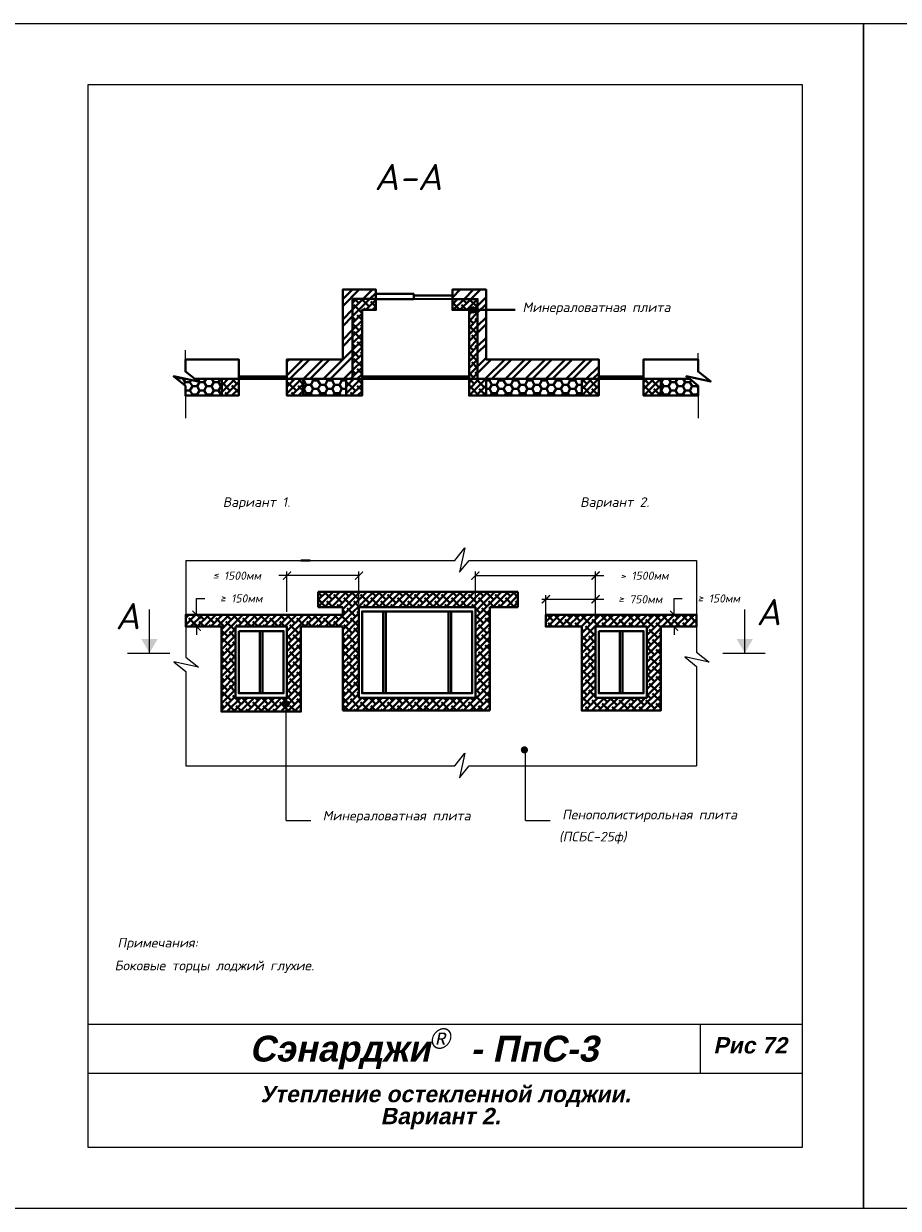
# Model space of a CAD drawing. Header units: inches. Extents: x 47 to 4151, y -1120 to 1902.
# Tile 2 of 93: x 267 to 481, y -773 to -483. Entities that reach past the tile are written whole.
import ezdxf

# ---------------------------------------------------------------- set-up
doc = ezdxf.new("R2010")
doc.units = ezdxf.units.IN
doc.header["$LTSCALE"] = 10
doc.header["$MEASUREMENT"] = 0
doc.layers.add('dim', color=160, linetype='Continuous', lineweight=15)
doc.layers.add('Layer1', color=108, linetype='Continuous', lineweight=30)
for name, color, linetype in [('DUBEL', 142, 'Continuous'), ('hatch', 240, 'Continuous'), ('ndp', 242, 'Continuous'), ('ramka', 248, 'Continuous')]:
    doc.layers.add(name, color=color, linetype=linetype)
doc.layers.add('list', color=5, linetype='Continuous', plot=False)
doc.styles.add('ndp', font='ARIALBD.TTF', dxfattribs={"oblique": 12})
doc.styles.add('style2', font='romans.shx', dxfattribs={"oblique": 12})
doc.dimstyles.new('1', dxfattribs={"dimtxt": 2, "dimasz": 2, "dimexe": 1, "dimexo": 0.7, "dimgap": 2, "dimtad": 0, "dimtih": 1, "dimtoh": 1, "dimdec": 4, "dimzin": 0, "dimdsep": 46, "dimtxsty": 'style2', "dimblk": 'ARCHTICK', "dimcen": 1.5, "dimdle": 1, "dimadec": 0, "dimazin": 0, "dimtfac": 1, "dimtdec": 4, "dimtofl": 0, "dimtmove": 0, "dimatfit": 2, "dimldrblk": 'DOTSMALL', "dimfxl": 1, "dimtolj": 1, "dimtzin": 0, "dimarcsym": 0})
pattern_1 = [(45, (210, -20.5774), (-0.8244423, 0.8244423), []), (135, (210, -20.5774), (-2.473327, 0.8244423), [2.914844, -1.748906])]
pattern_2 = [(0, (210, -20.5774), (1.7489063, 1.0097315), [1.1659375, -2.331875]), (120, (210, -20.5774), (-1.7489062, 1.0097315), [1.1659375, -2.331875]), (60, (210, -20.5774), (4e-09, 2.019463), [-2.331875, 1.1659375])]

# ---------------------------------------------------------------- blocks, each defined once
blk = doc.blocks.new('_ArchTick')
at = {"layer": 'DUBEL', "color": 0, "const_width": 0.15}
blk.add_lwpolyline([(-0.5, -0.5), (0.5, 0.5)], dxfattribs=at)
blk = doc.blocks.new('*D412')
at = {"layer": 'Defpoints', "color": 0, "lineweight": 40}
for p in [(377.27, -618.24), (377.27, -624.81), (406.68, -627.82)]:
    blk.add_point(p, dxfattribs=at)
at = {"layer": 'ndp', "color": 0, "lineweight": -2}
for p, q in [((377.27, -624.11), (377.27, -617.24)), ((406.68, -627.12), (406.68, -617.24)), ((377.27, -618.24), (407.68, -618.24)), ((406.68, -618.24), (408.68, -618.24))]:
    blk.add_line(p, q, dxfattribs=at)
at = {"layer": 'ndp', "color": 0, "lineweight": -2, "xscale": 2, "yscale": 2, "zscale": 2, "rotation": 180}
blk.add_blockref('_ArchTick', (377.27, -618.24), dxfattribs=at)
at = {"layer": 'ndp', "color": 0, "lineweight": -2, "xscale": 2, "yscale": 2, "zscale": 2}
blk.add_blockref('_ArchTick', (406.68, -618.24), dxfattribs=at)
at = {"layer": 'ndp', "color": 1, "insert": (418.65, -618.24), "char_height": 2, "attachment_point": 5, "style": 'style2'}
blk.add_mtext('\\A1;{\\fRomanS|b0|i0|c204|p2;> 1500мм}', dxfattribs=at)
blk = doc.blocks.new('_DotSmall')
at = {"layer": 'DUBEL', "color": 0, "const_width": 0.5}
blk.add_lwpolyline([(-0.0625, 0, 1), (0.0625, 0, 1)], format="xyb", close=True, dxfattribs=at)
blk = doc.blocks.new('*D413')
at = {"layer": 'Defpoints', "color": 0, "lineweight": 40}
for p in [(406.68, -624.03), (394.51, -630.72), (406.68, -630.72)]:
    blk.add_point(p, dxfattribs=at)
at = {"layer": 'ndp', "color": 0, "lineweight": -2}
for p, q in [((394.51, -630.02), (394.51, -623.03)), ((406.68, -630.02), (406.68, -623.03)), ((393.51, -624.03), (406.68, -624.03)), ((406.68, -624.03), (408.68, -624.03))]:
    blk.add_line(p, q, dxfattribs=at)
at = {"layer": 'ndp', "color": 0, "lineweight": -2, "xscale": 2, "yscale": 2, "zscale": 2, "rotation": 180}
blk.add_blockref('_ArchTick', (394.51, -624.03), dxfattribs=at)
at = {"layer": 'ndp', "color": 0, "lineweight": -2, "xscale": 2, "yscale": 2, "zscale": 2}
blk.add_blockref('_ArchTick', (406.68, -624.03), dxfattribs=at)
at = {"layer": 'ndp', "color": 1, "insert": (417.62, -624.03), "char_height": 2, "attachment_point": 5, "style": 'style2'}
blk.add_mtext('\\A1;{\\fRomanS|b0|i0|c204|p2;≥ 750мм}', dxfattribs=at)
blk = doc.blocks.new('*D414')
at = {"layer": 'Defpoints', "color": 0, "lineweight": 40}
for p in [(427.98, -627.82), (425.93, -630.72), (427.98, -630.72)]:
    blk.add_point(p, dxfattribs=at)
at = {"layer": 'dim', "color": 0, "lineweight": -2}
for p, q in [((425.93, -627.82), (425.93, -623.82)), ((425.93, -623.82), (427.93, -623.82)), ((427.28, -627.82), (424.93, -627.82)), ((427.28, -630.72), (424.93, -630.72)), ((425.93, -630.72), (425.93, -632.72))]:
    blk.add_line(p, q, dxfattribs=at)
at = {"layer": 'dim', "color": 0, "lineweight": -2, "xscale": 2, "yscale": 2, "zscale": 2}
for p, rotation in [((425.93, -627.82), 270), ((425.93, -630.72), 90)]:
    blk.add_blockref('_ArchTick', p, dxfattribs=dict(at, rotation=rotation))
at = {"layer": 'dim', "color": 0, "insert": (436.87, -623.82), "char_height": 2, "attachment_point": 5, "style": 'style2'}
blk.add_mtext('\\A1;{\\fRomanS|b0|i0|c204|p2;≥ 150мм}', dxfattribs=at)
blk = doc.blocks.new('*D410')
at = {"layer": 'Defpoints', "color": 0, "lineweight": 40}
for p in [(348.74, -618.24), (348.74, -625.91), (331.09, -627.82)]:
    blk.add_point(p, dxfattribs=at)
at = {"layer": 'ndp', "color": 0, "lineweight": -2}
for p, q in [((331.09, -627.12), (331.09, -617.24)), ((348.74, -625.21), (348.74, -617.24)), ((331.09, -618.24), (329.09, -618.24)), ((348.74, -618.24), (330.09, -618.24))]:
    blk.add_line(p, q, dxfattribs=at)
at = {"layer": 'ndp', "color": 0, "lineweight": -2, "xscale": 2, "yscale": 2, "zscale": 2, "rotation": 180}
blk.add_blockref('_ArchTick', (331.09, -618.24), dxfattribs=at)
at = {"layer": 'ndp', "color": 0, "lineweight": -2, "xscale": 2, "yscale": 2, "zscale": 2}
blk.add_blockref('_ArchTick', (348.74, -618.24), dxfattribs=at)
at = {"layer": 'ndp', "color": 1, "insert": (318.84, -618.24), "char_height": 2, "attachment_point": 5, "style": 'style2'}
blk.add_mtext('\\A1;{\\fRomanS|b0|i0|c204|p2;≤ 1500мм}', dxfattribs=at)
blk = doc.blocks.new('*D411')
at = {"layer": 'Defpoints', "color": 0, "lineweight": 40}
for p in [(311.01, -627.82), (308.96, -630.72), (311.01, -630.72)]:
    blk.add_point(p, dxfattribs=at)
at = {"layer": 'dim', "color": 0, "lineweight": -2}
for p, q in [((308.96, -627.82), (308.96, -623.82)), ((308.96, -623.82), (310.96, -623.82)), ((310.31, -627.82), (307.96, -627.82)), ((310.31, -630.72), (307.96, -630.72)), ((308.96, -630.72), (308.96, -632.72))]:
    blk.add_line(p, q, dxfattribs=at)
at = {"layer": 'dim', "color": 0, "lineweight": -2, "xscale": 2, "yscale": 2, "zscale": 2}
for p, rotation in [((308.96, -627.82), 270), ((308.96, -630.72), 90)]:
    blk.add_blockref('_ArchTick', p, dxfattribs=dict(at, rotation=rotation))
at = {"layer": 'dim', "color": 0, "insert": (319.9, -623.82), "char_height": 2, "attachment_point": 5, "style": 'style2'}
blk.add_mtext('\\A1;{\\fRomanS|b0|i0|c204|p2;≥ 150мм}', dxfattribs=at)

msp = doc.modelspace()

# ---------------------------------------------------------------- hatches: boundary and pattern name
at = {"layer": 'dim'}
for points in [[(295.42054, -633.709243), (297.435723, -637.199642), (299.450906, -633.709243)], [(441.220551, -633.709243), (443.235734, -637.199642), (445.250917, -633.709243)]]:
    msp.add_hatch(color=1, dxfattribs=at).paths.add_polyline_path(points)
at = {"layer": 'hatch', "lineweight": 40}
h = msp.add_hatch(dxfattribs=at)
h.set_pattern_fill('ANSI32', color=1, scale=9.3275, style=0)
h.paths.add_polyline_path([(331.090565, -570.088364), (347.187968, -570.088364), (347.187968, -550.492886), (352.88591, -550.501896), (352.88591, -548.195156), (344.758445, -548.195156), (344.758445, -565.319362), (331.090565, -565.319362)])
h.paths.add_polyline_path([(371.623002, -550.531525), (371.623002, -548.195156), (379.881227, -548.195156), (379.881227, -565.319362), (407.476293, -565.319362), (407.476293, -570.088364), (377.807114, -570.088364), (377.807114, -550.541304)])
h = msp.add_hatch(dxfattribs=at)
h.set_pattern_fill('ANSI38', color=1, scale=9.3275, style=0)
h.paths.add_polyline_path([(347.187968, -550.492886), (352.88591, -550.501896), (352.88591, -553.186731), (349.497265, -553.186731), (349.497265, -570.088364), (347.187968, -570.088364)])
h.paths.add_polyline_path([(371.623002, -550.531525), (377.807114, -550.541304), (377.807114, -570.088364), (375.703849, -570.088364), (375.703849, -553.186731), (371.623002, -553.186731)])
h = msp.add_hatch(dxfattribs=at)
h.set_pattern_fill('HONEY', color=1, scale=9.3275, style=0)
h.set_pattern_definition(pattern_2)
edge = h.paths.add_edge_path()
edge.add_line((306.238428, -571.78153), (306.238428, -574.159487))
edge.add_line((306.238428, -574.159487), (315.13396, -574.159487))
edge.add_line((315.13396, -574.159487), (315.13396, -570.088364))
edge.add_line((315.13396, -570.088364), (308.549484, -570.088364))
edge.add_line((308.549484, -570.088364), (309.353101, -570.72171))
edge.add_line((309.353101, -570.72171), (303.352089, -569.409548))
edge.add_line((303.352089, -569.409548), (306.238428, -571.78153))
edge.add_line((306.238428, -571.78153), (306.238428, -574.159487))
h = msp.add_hatch(dxfattribs=at)
h.set_pattern_fill('ANSI38', color=1, scale=9.3275, style=0)
h.set_pattern_definition(pattern_1)
h.paths.add_polyline_path([(315.13396, -574.159487), (315.13396, -570.088364), (319.311334, -570.088364), (319.311334, -574.159487)])
h = msp.add_hatch(dxfattribs=at)
h.set_pattern_fill('ANSI38', color=1, scale=9.3275, style=0)
h.set_pattern_definition([(45, (-13.6679, 0), (-0.8244423, 0.8244423), []), (135, (-13.6679, 0), (-2.473327, 0.8244423), [2.914844, -1.748906])])
h.paths.add_polyline_path([(331.090565, -570.088364), (335.071667, -570.088364), (335.071667, -574.159487), (331.090565, -574.159487)])
h = msp.add_hatch(dxfattribs=at)
h.set_pattern_fill('HONEY', color=1, scale=9.3275, style=0)
h.paths.add_polyline_path([(335.071667, -570.088364), (345.581051, -570.088364), (345.581051, -574.159487), (335.071667, -574.159487)])
h = msp.add_hatch(dxfattribs=at)
h.set_pattern_fill('ANSI38', color=1, scale=9.3275, style=0)
h.set_pattern_definition([(45, (0.8226, 0), (-0.8244423, 0.8244423), []), (135, (0.8226, 0), (-2.473327, 0.8244423), [2.914844, -1.748906])])
h.paths.add_polyline_path([(345.581051, -570.088364), (349.497265, -570.088364), (349.497265, -574.159487), (345.581051, -574.159487)])
h = msp.add_hatch(dxfattribs=at)
h.set_pattern_fill('ANSI38', color=1, scale=9.3275, style=0)
h.set_pattern_definition([(45, (182.4049, -20.5774), (-0.8244423, 0.8244423), []), (135, (182.4049, -20.5774), (-2.473327, 0.8244423), [2.914844, -1.748906])])
h.paths.add_polyline_path([(375.703849, -570.088364), (379.881227, -570.088364), (379.881227, -574.159487), (375.703849, -574.159487)])
h = msp.add_hatch(dxfattribs=at)
h.set_pattern_fill('HONEY', color=1, scale=9.3275, style=0)
h.paths.add_polyline_path([(379.881227, -570.088364), (403.298915, -570.088364), (403.298915, -574.159487), (379.881227, -574.159487)])
h = msp.add_hatch(dxfattribs=at)
h.set_pattern_fill('ANSI38', color=1, scale=9.3275, style=0)
h.set_pattern_definition(pattern_1)
h.paths.add_polyline_path([(403.298915, -570.088364), (407.476293, -570.088364), (407.476293, -574.159487), (403.298915, -574.159487)])
h = msp.add_hatch(dxfattribs=at)
h.set_pattern_fill('ANSI38', color=1, scale=9.3275, style=0)
h.set_pattern_definition([(45, (225.164, -20.5774), (-0.8244423, 0.8244423), []), (135, (225.164, -20.5774), (-2.473327, 0.8244423), [2.914844, -1.748906])])
h.paths.add_polyline_path([(418.462885, -570.088364), (422.640264, -570.088364), (422.640264, -574.159487), (418.462885, -574.159487)])
h = msp.add_hatch(dxfattribs=at)
h.set_pattern_fill('HONEY', color=1, scale=9.3275, style=0)
h.set_pattern_definition(pattern_2)
h.paths.add_polyline_path([(422.640264, -570.088364), (422.640264, -574.159487), (431.802033, -574.159487), (431.802033, -571.78153), (429.741709, -570.088364)])
h = msp.add_hatch(dxfattribs=at)
h.set_pattern_fill('ANSI38', color=1, scale=9.3275, style=0)
h.paths.add_polyline_path([(331.09057, -648.120636), (331.090565, -630.721849), (318.51869, -630.721849), (318.518695, -648.120636), (334.539398, -648.120636)], flags=16)
h.paths.add_polyline_path([(377.268027, -648.120636), (377.268027, -625.91252), (348.739547, -625.91252), (348.739547, -648.120636), (380.762572, -648.120636)], flags=16)
h.paths.add_polyline_path([(306.328038, -630.721849), (315.13396, -630.721849), (315.13396, -651.262089), (334.539398, -651.26209), (334.539398, -648.120636), (334.539398, -630.721849), (344.758445, -630.721849), (344.758445, -651.26209), (380.762572, -651.26209), (380.762572, -648.120636), (380.762572, -625.91252), (387.685172, -625.91252), (387.685172, -622.186387), (338.752847, -622.186387), (338.752847, -625.91252), (344.758445, -625.91252), (344.758445, -627.822054), (306.328038, -627.822053)])
h = msp.add_hatch(dxfattribs=at)
h.set_pattern_fill('ANSI38', color=1, scale=9.3275, style=0)
h.set_pattern_definition([(45, (-1597.9705, -397.6797), (-0.8244423, 0.8244423), []), (135, (-1597.9705, -397.6797), (-2.47332694, 0.8244423), [2.9148438, -1.7489063])])
h.paths.add_polyline_path([(394.507972, -627.822053), (394.507972, -630.721849), (403.298915, -630.721849), (403.298915, -651.262089), (406.69591, -651.262089), (406.69591, -627.822053)])
h.paths.add_polyline_path([(406.69591, -627.822053), (406.683649, -630.721849), (419.255524, -630.721849), (419.255524, -648.120636), (406.683649, -648.120636), (406.69591, -651.262089), (422.640259, -651.262089), (422.640259, -630.721849), (431.446181, -630.721849), (431.446181, -627.822053)])

# ---------------------------------------------------------------- linework, layer by layer
at = {"layer": 'hatch', "color": 1, "lineweight": 40}
for p, q in [((352.88591, -548.195156), (352.88591, -553.186731)), ((352.88591, -550.516586), (352.88591, -549.255206)), ((352.88591, -549.255206), (362.17592, -549.255206)), ((352.88591, -550.501896), (371.623002, -550.531525)), ((362.17592, -550.516586), (352.88591, -550.516586)), ((362.17592, -549.255206), (362.17592, -550.516586)), ((371.623002, -549.654952), (362.17592, -549.654952)), ((362.17592, -549.654952), (362.17592, -550.516586)), ((371.623002, -548.195156), (371.623002, -553.186731)), ((371.623002, -550.531525), (371.623002, -549.654952)), ((376.652205, -553.186731), (386.992583, -553.186731)), ((319.311334, -565.319362), (306.223363, -565.319362)), ((306.223363, -565.319362), (306.238428, -568.266977)), ((319.311334, -574.159487), (319.311334, -565.319362)), ((319.311334, -570.088364), (319.311334, -565.319362)), ((388.061561, -565.319362), (390.680737, -565.319362)), ((390.680737, -565.319362), (407.476293, -565.319362)), ((407.476293, -565.319362), (407.476293, -574.159487)), ((418.462881, -574.159487), (418.462881, -565.319362)), ((418.462881, -565.319362), (431.441493, -565.319362)), ((431.441493, -565.319362), (431.793351, -565.319362)), ((431.793351, -565.319362), (431.802033, -568.266977)), ((431.802033, -568.266977), (433.36336, -569.497489)), ((319.311334, -570.088364), (315.13396, -570.088364)), ((315.13396, -570.088364), (315.13396, -574.159487)), ((331.090565, -569.460886), (319.311334, -569.460886)), ((319.311334, -574.159487), (319.311334, -570.088364)), ((331.090565, -569.460886), (331.090565, -574.159487)), ((334.539398, -570.088364), (331.090565, -570.088364)), ((331.090565, -570.088364), (334.539398, -570.088364)), ((331.090565, -574.159487), (331.090565, -570.088364)), ((344.758445, -570.088364), (348.739547, -570.088364)), ((349.497265, -569.460886), (375.703849, -569.460886)), ((349.497265, -570.088364), (349.497265, -574.159487)), ((349.497265, -570.088364), (364.696157, -570.088364)), ((376.475384, -570.088364), (364.696157, -570.088364)), ((386.011777, -570.088364), (376.475384, -570.088364)), ((403.298915, -574.159487), (403.298915, -570.088364)), ((403.298915, -570.088364), (407.476293, -570.088364)), ((407.476293, -569.460886), (418.462881, -569.460886)), ((407.476293, -570.088364), (429.741709, -570.088364)), ((407.476293, -570.088364), (407.476293, -574.159487)), ((315.13396, -574.159487), (319.311334, -574.159487)), ((331.090565, -574.159487), (334.539398, -574.159487)), ((334.539398, -574.159487), (331.090565, -574.159487)), ((407.476293, -574.159487), (390.680737, -574.159487)), ((407.476293, -574.159487), (403.298915, -574.159487)), ((418.462881, -574.159487), (431.802033, -574.159487)), ((336.816943, -614.528075), (334.539398, -614.528075)), ((380.762572, -622.186387), (338.752847, -622.186387)), ((338.752847, -625.91252), (338.752847, -622.186387)), ((338.752847, -622.186387), (387.685172, -622.186387)), ((386.011777, -622.186387), (380.762572, -622.186387)), ((387.685172, -622.186387), (387.685172, -625.91252)), ((344.758445, -625.91252), (338.752847, -625.91252)), ((344.758445, -627.822054), (344.758445, -625.91252)), ((380.762572, -651.26209), (380.762572, -625.91252)), ((387.685172, -625.91252), (380.762572, -625.91252)), ((334.539398, -627.822054), (344.758445, -627.822054)), ((334.539398, -651.26209), (334.539398, -630.721849)), ((334.539398, -630.721849), (338.752847, -630.721849)), ((338.752847, -630.721849), (344.758445, -630.721849)), ((344.758445, -630.721849), (344.758445, -651.26209)), ((344.758445, -651.26209), (380.762572, -651.26209))]:
    msp.add_line(p, q, dxfattribs=at)
for points in [[(331.090565, -570.088364), (347.187968, -570.088364), (347.187968, -550.492886), (352.88591, -550.501896), (352.88591, -548.195156), (344.758445, -548.195156), (344.758445, -565.319362), (331.090565, -565.319362), (331.090565, -570.088364)], [(347.187968, -550.492886), (352.88591, -550.501896), (352.88591, -553.186731), (349.497265, -553.186731), (349.497265, -570.088364), (347.187968, -570.088364), (347.187968, -550.492886)], [(371.623002, -550.531525), (371.623002, -548.195156), (379.881227, -548.195156), (379.881227, -565.319362), (407.476293, -565.319362), (407.476293, -570.088364), (377.807114, -570.088364), (377.807114, -550.541304), (371.623002, -550.531525), (371.623002, -548.195156)], [(371.623002, -550.531525), (377.807114, -550.541304), (377.807114, -570.088364), (375.703849, -570.088364), (375.703849, -553.186731), (371.623002, -553.186731), (371.623002, -550.531525)], [(306.223363, -565.319362), (319.311334, -565.319362), (319.311334, -570.088364), (308.549484, -570.088364), (306.238428, -568.266977), (306.223363, -565.319362)], [(418.462881, -565.319362), (418.462881, -570.088364), (429.741709, -570.088364), (428.915694, -569.409548), (434.916706, -570.72171), (431.802033, -568.266977), (431.784768, -565.319362), (418.462881, -565.319362), (418.462881, -570.088364)], [(418.462881, -565.319362), (418.462881, -570.088364), (429.741709, -570.088364), (428.915694, -569.409548), (434.916706, -570.72171), (431.802033, -568.266977), (431.793351, -565.319362), (418.462881, -565.319362), (418.462885, -570.088364)], [(306.238428, -571.78153), (306.238428, -574.159487), (315.13396, -574.159487), (315.13396, -570.088364), (308.549484, -570.088364), (309.353101, -570.72171), (303.352089, -569.409548), (306.238428, -571.78153), (306.238428, -574.159487)], [(315.13396, -574.159487), (315.13396, -570.088364), (319.311334, -570.088364), (319.311334, -574.159487), (315.13396, -574.159487)], [(375.703849, -570.088364), (379.881227, -570.088364), (379.881227, -574.159487), (375.703849, -574.159487), (375.703849, -570.088364)], [(403.298915, -570.088364), (407.476293, -570.088364), (407.476293, -574.159487), (403.298915, -574.159487), (403.298915, -570.088364)], [(418.462885, -570.088364), (422.640264, -570.088364), (422.640264, -574.159487), (418.462885, -574.159487), (418.462885, -570.088364)], [(422.640264, -570.088364), (422.640264, -574.159487), (431.802033, -574.159487), (431.802033, -571.78153), (429.741709, -570.088364), (422.640264, -570.088364)], [(334.539398, -627.822054), (306.316429, -627.822054), (306.316429, -630.721849), (315.075289, -630.721849), (315.075289, -651.499652), (334.539398, -651.499652), (334.539398, -630.721849)], [(394.507972, -627.822053), (394.507972, -630.721849), (403.298915, -630.721849), (403.313894, -651.262089), (422.640259, -651.262089), (422.640259, -630.721849), (431.446181, -630.721849), (431.446181, -627.822053), (394.507972, -627.822053)]]:
    msp.add_lwpolyline(points, dxfattribs=at)
at = {"layer": 'hatch'}
for points in [[(306.2119, -563.076349), (306.238428, -568.266977), (309.353101, -570.72171), (303.352089, -569.409548), (306.238428, -571.78153), (306.238428, -579.660409)], [(431.775505, -563.737877), (431.802033, -568.266977), (434.916706, -570.72171), (428.915694, -569.409548), (431.802033, -571.78153), (431.802033, -579.660409)], [(306.30151, -614.528075), (372.184999, -614.528075), (374.639731, -611.413401), (373.32757, -617.414413), (375.699551, -614.528075), (431.441489, -614.528075)], [(306.30151, -614.528075), (306.328038, -638.166204), (309.442712, -640.620936), (303.441699, -639.308775), (306.328038, -641.680756), (306.328038, -664.807938)], [(431.441489, -614.528075), (431.441489, -636.957954), (434.556162, -639.412686), (428.55515, -638.100525), (431.441489, -640.472506), (431.441489, -664.807938)], [(306.328038, -664.807938), (372.184999, -664.807938), (374.639731, -661.693264), (373.32757, -667.694277), (375.699551, -664.807938), (431.441489, -664.807938)]]:
    msp.add_lwpolyline(points, dxfattribs=at)
at = {"layer": 'hatch', "color": 1, "lineweight": 40}
for points in [[(319.311334, -569.460886), (331.090565, -569.460886), (331.090565, -570.088364), (319.311334, -570.088364)], [(331.090565, -570.088364), (335.071667, -570.088364), (335.071667, -574.159487), (331.090565, -574.159487)], [(335.071667, -570.088364), (345.581051, -570.088364), (345.581051, -574.159487), (335.071667, -574.159487)], [(345.581051, -570.088364), (349.497265, -570.088364), (349.497265, -574.159487), (345.581051, -574.159487)], [(375.703849, -570.088364), (403.298915, -570.088364), (403.298915, -574.159487), (375.703849, -574.159487)], [(379.881227, -570.088364), (403.298915, -570.088364), (403.298915, -574.159487), (379.881227, -574.159487)], [(377.268027, -648.120636), (348.739547, -648.120636), (348.739547, -625.91252), (377.268027, -625.91252)], [(376.475384, -647.023661), (349.497269, -647.019248), (349.497264, -627.009497), (376.475384, -627.009497)], [(349.497269, -627.009497), (354.669857, -627.009497), (354.669857, -647.023661), (349.497269, -647.019248)], [(355.293549, -627.009497), (371.302795, -627.009497), (371.302795, -647.023661), (355.293549, -647.023661)], [(371.302795, -627.009496), (376.475384, -627.009496), (376.475384, -647.023661), (371.302795, -647.023661)], [(419.255524, -630.721849), (406.683649, -630.721849), (406.683649, -648.120636), (419.255524, -648.120636)], [(407.476293, -631.818825), (418.462881, -631.818825), (418.462881, -647.023661), (407.476293, -647.023661)]]:
    msp.add_lwpolyline(points, close=True, dxfattribs=at)
at = {"layer": 'Layer1', "color": 1, "lineweight": 40}
for p, q in [((370.679103, -627.009497), (370.679103, -647.022713)), ((371.302795, -642.214333), (371.302795, -627.009497)), ((324.501641, -631.818825), (324.501641, -647.023661)), ((325.125333, -647.023661), (325.125333, -631.818825)), ((412.6666, -631.818825), (412.6666, -647.023661)), ((413.290292, -647.023661), (413.290292, -631.818825)), ((325.125333, -639.421243), (325.125333, -647.023661)), ((413.290292, -639.421243), (413.290292, -647.023661))]:
    msp.add_line(p, q, dxfattribs=at)
for points in [[(394.507972, -627.822053), (394.507972, -630.721849), (403.298915, -630.721849), (403.313894, -651.262089), (422.640259, -651.262089), (422.640259, -630.721849), (431.446181, -630.721849), (431.446181, -627.822053), (394.507972, -627.822053)], [(319.311334, -631.818825), (330.297921, -631.818825), (330.297921, -647.023661), (319.311334, -647.023661), (319.311334, -631.818825)]]:
    msp.add_lwpolyline(points, dxfattribs=at)
for points in [[(318.51869, -630.721849), (331.090565, -630.721849), (331.090565, -648.120636), (318.51869, -648.120636)], [(318.518695, -630.721849), (331.09057, -630.721849), (331.09057, -648.120636), (318.518695, -648.120636)], [(406.683649, -630.721849), (419.255524, -630.721849), (419.255524, -648.120636), (406.683649, -648.120636)]]:
    msp.add_lwpolyline(points, close=True, dxfattribs=at)
at = {"layer": 'list'}
for points in [[(262.340128, -773.114714), (472.340128, -773.114714), (472.340128, -483.114714), (262.340128, -483.114714)], [(472.340124, -773.114713), (682.340124, -773.114713), (682.340124, -483.114713), (472.340124, -483.114713)]]:
    msp.add_lwpolyline(points, close=True, dxfattribs=at)
at = {"layer": 'ndp'}
for p, q in [((297.435723, -637.199642), (297.435723, -626.52878)), ((443.235734, -637.199642), (443.235734, -626.52878)), ((292.081654, -637.199642), (302.432852, -637.199642)), ((437.881665, -637.199642), (448.232862, -637.199642)), ((330.874695, -678.166351), (330.94792, -649.651134)), ((389.497668, -678.166351), (389.497668, -661.269588)), ((330.874695, -678.166351), (336.976463, -678.166351)), ((389.497668, -678.166351), (395.599435, -678.166351))]:
    msp.add_line(p, q, dxfattribs=at)
at = {"layer": 'ndp', "const_width": 0.879825}
for points in [[(376.652205, -552.746818, 1), (376.652205, -553.626643, 1)], [(330.94792, -649.211222, 1), (330.94792, -650.091047, 1)], [(389.264935, -660.456368, 1), (389.264935, -661.336193, 1)]]:
    msp.add_lwpolyline(points, format="xyb", close=True, dxfattribs=at)
at = {"layer": 'ramka'}
for p, q in [((457.340128, -728.114714), (282.340128, -728.114714)), ((432.340128, -728.114714), (432.340128, -740.114714)), ((457.340128, -740.114714), (282.340128, -740.114714))]:
    msp.add_line(p, q, dxfattribs=at)
msp.add_lwpolyline([(282.340128, -758.114714), (457.340128, -758.114714), (457.340128, -498.114714), (282.340128, -498.114714)], close=True, dxfattribs=at)

# ---------------------------------------------------------------- texts
at = {"layer": 'dim', "color": 160, "insert": (352.539726, -517.433309), "char_height": 6.4282148, "attachment_point": 1, "style": 'style2'}
msp.add_mtext('{\\C1;A-А}', dxfattribs=at)
at = {"layer": 'dim', "color": 160, "char_height": 6.4282148, "width": 9.76187766, "attachment_point": 1, "style": 'style2'}
for insert in [(289.112745, -624.940592), (446.086329, -623.95601)]:
    msp.add_mtext('{\\C1;A}', dxfattribs=dict(at, insert=insert))
at = {"layer": 'ndp', "oblique": 12}
for s, height, style, p in [('Минераловатная плита', 2.34619952, 'style2', (388.798116, -553.703384)), ('Вариант 1.', 2.3461995, 'style2', (315.397375, -601.403465)), ('Вариант 2.', 2.3461995, 'style2', (402.92241, -601.403465)), ('Пенополистирольная плита', 2.34619952, 'style2', (398.507592, -677.909735)), ('Минераловатная плита', 2.34619952, 'style2', (339.86042, -678.166351)), ('(ПСБС-25ф)', 2.3461995, 'style2', (397.737384, -683.298565)), ('Примечания:', 2.34619952, 'style2', (289.586101, -709.266463)), ('Боковые торцы лоджий глухие.', 2.34619952, 'style2', (288.87922, -714.848795)), ('Сэнарджи    - ПпС-3 ', 6.33260053, 'ndp', (321.916798, -737.190377)), ('Рис 72 ', 4, 'ndp', (435.543508, -735.212663)), ('Утепление остекленной лоджии.', 4, 'ndp', (324.641554, -747.143625)), (' Вариант 2.', 4, 'ndp', (352.482186, -752.536648))]:
    msp.add_text(s, height=height, dxfattribs=dict(at, style=style)).set_placement(p)
at = {"layer": 'ndp', "insert": (365.979601, -729.051292), "char_height": 5, "attachment_point": 1, "style": 'style2'}
msp.add_mtext('{\\fCentury Gothic|b0|i0|c204|p32;®}', dxfattribs=at)

# ---------------------------------------------------------------- dimensions: what is measured, and where the dimension line sits
at = {"layer": 'dim', "color": 1}
for base, p1, p2, picture, middle in [((308.963832, -630.721848), (311.012862, -627.822052), (311.012862, -630.721848), '*D411', (319.896697, -623.822052)), ((425.933072, -630.721849), (427.982101, -627.822053), (427.982101, -630.721849), '*D414', (436.865936, -623.822053))]:
    dim = msp.add_linear_dim(base=base, p1=p1, p2=p2, angle=270, text='{\\fRomanS|b0|i0|c204|p2;≥ 150мм}', dimstyle='1', dxfattribs=at)
    dim.commit()
    dim.dimension.update_dxf_attribs({"geometry": picture, "text_midpoint": middle, "dimtype": 160})
at = {"layer": 'ndp'}
for base, p1, p2, text, picture, middle in [((348.739547, -618.240262), (331.090565, -627.822054), (348.739547, -625.91252), '{\\fRomanS|b0|i0|c204|p2;≤ 1500мм}', '*D410', (318.841872, -618.240262)), ((377.268027, -618.240262), (406.683649, -627.822053), (377.268027, -624.810113), '{\\fRomanS|b0|i0|c204|p2;> 1500мм}', '*D412', (418.646239, -618.240262)), ((406.683649, -624.027495), (394.507972, -630.721849), (406.683649, -630.721849), '{\\fRomanS|b0|i0|c204|p2;≥ 750мм}', '*D413', (417.616514, -624.027495))]:
    dim = msp.add_linear_dim(base=base, p1=p1, p2=p2, text=text, dimstyle='1', override={"dimclrt": 1, "dimtmove": 0}, dxfattribs=at)
    dim.commit()
    dim.dimension.update_dxf_attribs({"geometry": picture, "text_midpoint": middle, "dimtype": 160})

doc.saveas('drawing.dxf')
